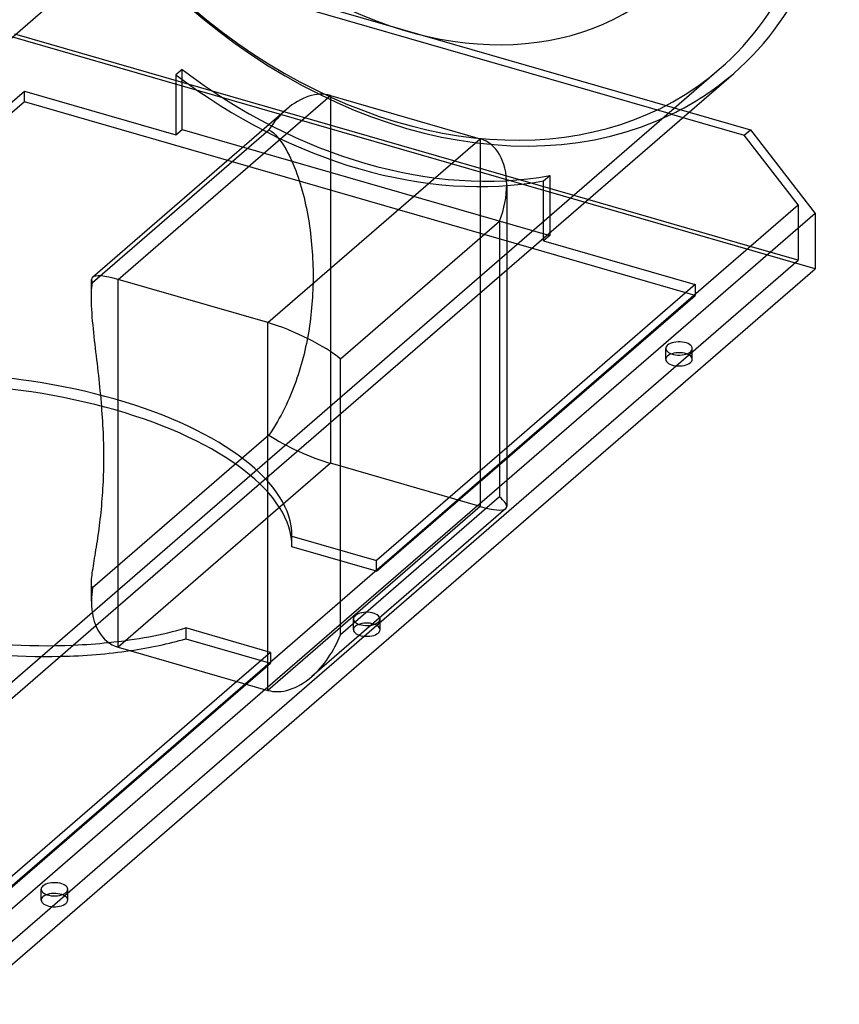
# Model space of a CAD drawing. Header units: millimetres. Extents: x -415 to 143, y -421 to 152.
# Tile 2 of 3: x -126 to 137, y -421 to -105. Entities that reach past the tile are written whole.
import ezdxf

# ---------------------------------------------------------------- set-up
doc = ezdxf.new("R2010")
doc.units = ezdxf.units.MM
doc.layers.add('HIDDEN', color=7, linetype='Continuous')
doc.layers.add('THICK', color=7, linetype='Continuous')

msp = doc.modelspace()

# ---------------------------------------------------------------- linework, layer by layer
at = {"layer": 'HIDDEN'}
for p, q in [((-136, -117.78), (-34, -29.45)), ((-136, -117.78), (-34, -29.45)), ((-108.08, -78.33), (88.44, -135.07)), ((82.87, -135.77), (-86.87, -86.77)), ((56.05, -163.12), (-127.4, -110.16)), ((128.86, -185.29), (-128.86, -110.89)), ((-163.87, -348.29), (98.13, -121.39)), ((-73.89, -121.42), (-75.89, -123.15)), ((-73.89, -140.62), (-73.89, -121.42)), ((-75.89, -123.15), (-75.89, -142.35)), ((-226.39, -216.68), (-124.39, -128.35)), ((-124.39, -128.35), (-75.89, -142.35)), ((-124.39, -131.81), (-124.39, -128.35)), ((-124.39, -131.81), (-226.39, -220.15)), ((38.05, -178.71), (-124.39, -131.81)), ((-26.41, -129.78), (-26.41, -247.56)), ((82.87, -135.77), (86.44, -136.8)), ((-102.59, -189.64), (-46.12, -140.74)), ((-75.89, -142.35), (-73.89, -140.62)), ((-73.89, -140.62), (43.89, -174.62)), ((-46.12, -140.74), (-45.37, -141.22)), ((-45.37, -141.22), (-44.66, -141.78)), ((-44.66, -141.78), (-44, -142.41)), ((-44, -142.41), (-43.37, -143.1)), ((-43.37, -143.1), (-42.77, -143.83)), ((-42.77, -143.83), (-42.19, -144.6)), ((-42.19, -144.6), (-41.64, -145.41)), ((21.56, -143.63), (21.56, -261.41)), ((-41.64, -145.41), (-41.11, -146.25)), ((-41.11, -146.25), (-40.6, -147.11)), ((-40.6, -147.11), (-40.1, -148.01)), ((-40.1, -148.01), (-39.63, -148.93)), ((-39.63, -148.93), (-39.17, -149.87)), ((-39.17, -149.87), (-38.72, -150.83)), ((-38.72, -150.83), (-38.3, -151.81)), ((-38.3, -151.81), (-37.89, -152.82)), ((-37.89, -152.82), (-37.49, -153.84)), ((-37.49, -153.84), (-37.11, -154.87)), ((-37.11, -154.87), (-36.74, -155.92)), ((-36.74, -155.92), (-36.39, -156.99)), ((-36.39, -156.99), (-36.05, -158.06)), ((41.89, -157.15), (43.89, -155.42)), ((41.89, -175.38), (41.89, -157.15)), ((43.89, -155.42), (43.89, -173.65)), ((-36.05, -158.06), (-35.73, -159.15)), ((-35.73, -159.15), (-35.42, -160.26)), ((-35.42, -160.26), (-35.12, -161.37)), ((-35.12, -161.37), (-34.84, -162.49)), ((-34.84, -162.49), (-34.57, -163.62)), ((-34.57, -163.62), (-34.32, -164.76)), ((-34.32, -164.76), (-34.07, -165.9)), ((-34.07, -165.9), (-33.85, -167.05)), ((-33.85, -167.05), (-33.63, -168.2)), ((123.4, -164.79), (123.4, -182.56)), ((-33.63, -168.2), (-33.43, -169.36)), ((-33.43, -169.36), (-33.25, -170.52)), ((-33.25, -170.52), (-33.07, -171.68)), ((-33.07, -171.68), (-32.91, -172.84)), ((-32.91, -172.84), (-32.77, -174)), ((-32.77, -174), (-32.63, -175.16)), ((-32.63, -175.16), (-32.51, -176.32)), ((-32.51, -176.32), (-32.4, -177.48)), ((-32.4, -177.48), (-32.3, -178.63)), ((-32.3, -178.63), (-32.22, -179.78)), ((123.4, -182.56), (108.01, -178.12)), ((-144.6, -414.65), (123.4, -182.56)), ((-32.22, -179.78), (-32.14, -180.93)), ((-32.14, -180.93), (-32.08, -182.07)), ((-32.08, -182.07), (-32.03, -183.2)), ((-101.51, -299.57), (30.06, -185.62)), ((-32.03, -183.2), (-31.99, -184.33)), ((-31.99, -184.33), (-31.97, -185.45)), ((-31.97, -185.45), (-31.95, -186.56)), ((-31.95, -188.77), (-31.97, -189.88)), ((-31.95, -186.56), (-31.95, -187.67)), ((-31.95, -187.67), (-31.95, -188.77)), ((-102.88, -192.95), (-102.85, -192.14)), ((-102.85, -192.14), (-102.79, -191.31)), ((-102.79, -191.31), (-102.7, -190.47)), ((-102.7, -190.47), (-102.59, -189.64)), ((-32.03, -192.12), (-32.08, -193.24)), ((-31.99, -190.99), (-32.03, -192.12)), ((-31.97, -189.88), (-31.99, -190.99)), ((90.39, -190.35), (90.39, -193.81)), ((-102.91, -193.77), (-102.88, -192.95)), ((-102.91, -194.58), (-102.91, -193.77)), ((-32.22, -195.51), (-32.3, -196.64)), ((-32.14, -194.37), (-32.22, -195.51)), ((-32.08, -193.24), (-32.14, -194.37)), ((-11.61, -282.15), (90.39, -193.81)), ((90.39, -193.81), (87.39, -192.95)), ((-32.4, -197.78), (-32.51, -198.92)), ((-32.3, -196.64), (-32.4, -197.78)), ((-32.77, -201.21), (-32.91, -202.35)), ((-32.63, -200.06), (-32.77, -201.21)), ((-32.51, -198.92), (-32.63, -200.06)), ((-33.25, -204.63), (-33.43, -205.78)), ((-33.07, -203.49), (-33.25, -204.63)), ((-32.91, -202.35), (-33.07, -203.49)), ((-33.85, -208.05), (-34.07, -209.19)), ((-33.63, -206.92), (-33.85, -208.05)), ((-33.43, -205.78), (-33.63, -206.92)), ((-34.32, -210.32), (-34.57, -211.45)), ((-34.07, -209.19), (-34.32, -210.32)), ((80.99, -214.27), (80.99, -210.8)), ((89.49, -214.27), (89.49, -210.8)), ((-35.12, -213.7), (-35.42, -214.82)), ((-34.84, -212.58), (-35.12, -213.7)), ((-34.57, -211.45), (-34.84, -212.58)), ((-36.05, -217.04), (-36.39, -218.15)), ((-35.73, -215.94), (-36.05, -217.04)), ((-35.42, -214.82), (-35.73, -215.94)), ((-37.11, -220.34), (-37.49, -221.43)), ((-36.74, -219.25), (-37.11, -220.34)), ((-36.39, -218.15), (-36.74, -219.25)), ((-38.3, -223.6), (-38.72, -224.67)), ((-37.89, -222.52), (-38.3, -223.6)), ((-37.49, -221.43), (-37.89, -222.52)), ((-39.63, -226.81), (-40.1, -227.88)), ((-39.17, -225.74), (-39.63, -226.81)), ((-38.72, -224.67), (-39.17, -225.74)), ((-41.11, -229.99), (-41.64, -231.05)), ((-40.6, -228.94), (-41.11, -229.99)), ((-40.1, -227.88), (-40.6, -228.94)), ((-42.77, -233.16), (-43.37, -234.22)), ((-42.19, -232.11), (-42.77, -233.16)), ((-41.64, -231.05), (-42.19, -232.11)), ((-44.66, -236.36), (-45.37, -237.45)), ((-44, -235.29), (-44.66, -236.36)), ((-43.37, -234.22), (-44, -235.29)), ((-46.12, -238.55), (-102.59, -287.45)), ((-45.37, -237.45), (-46.12, -238.55)), ((30.06, -242.59), (-11.61, -278.68)), ((-53.74, -318.2), (30.06, -245.62)), ((-26.41, -247.56), (-94.41, -306.45)), ((21.56, -261.41), (-26.41, -247.56)), ((30.06, -253.08), (-47.28, -320.06)), ((21.56, -261.41), (-46.44, -320.3)), ((-38.7, -271.32), (-38.7, -270.74)), ((-38.7, -270.86), (-11.61, -278.68)), ((-38.7, -271.36), (-38.7, -270.86)), ((-38.7, -271.89), (-38.7, -271.32)), ((-38.7, -271.85), (-38.7, -271.36)), ((-38.7, -272.35), (-38.7, -271.85)), ((-38.7, -272.47), (-38.7, -271.89)), ((-38.7, -272.84), (-38.7, -272.35)), ((-38.7, -273.05), (-38.7, -272.47)), ((-38.7, -273.34), (-38.7, -272.84)), ((-38.7, -273.63), (-38.7, -273.05)), ((-38.7, -273.83), (-38.7, -273.34)), ((-38.7, -274.2), (-38.7, -273.63)), ((-38.7, -274.33), (-38.7, -273.83)), ((-11.61, -282.15), (-38.7, -274.33)), ((-11.61, -282.15), (-11.61, -278.68)), ((-102.91, -286.16), (-102.91, -285.83)), ((-102.88, -286.48), (-102.91, -286.16)), ((-102.85, -286.77), (-102.88, -286.48)), ((-102.79, -287.03), (-102.85, -286.77)), ((-102.7, -287.26), (-102.79, -287.03)), ((-102.59, -287.45), (-102.7, -287.26)), ((-19.01, -300.87), (-19.01, -297.41)), ((-10.51, -300.87), (-10.51, -297.41)), ((-45.61, -308.13), (-72.7, -300.31)), ((-72.7, -300.31), (-72.7, -300.8)), ((-72.7, -300.8), (-72.7, -301.3)), ((-72.7, -301.3), (-72.7, -301.79)), ((-72.7, -301.79), (-72.7, -302.29)), ((-72.7, -302.29), (-72.7, -302.78)), ((-72.7, -302.78), (-72.7, -303.28)), ((-72.7, -303.28), (-72.7, -303.77)), ((-72.7, -303.77), (-45.61, -311.59)), ((-45.61, -308.13), (-56.36, -317.44)), ((-45.61, -308.13), (-45.61, -311.59)), ((-147.61, -399.93), (-45.61, -311.59)), ((-119.01, -387.47), (-119.01, -384.01)), ((-110.51, -387.47), (-110.51, -384.01))]:
    msp.add_line(p, q, dxfattribs=at)
for centre, major_axis, ratio, start_param, end_param in [((-4, -3.46), (102.13, -117.92), 0.75, -2.427868, 0), ((-2, -1.73), (-81.18, 93.74), 0.75, 0.713724, 3.141593), ((-4, -3.46), (102.13, -117.92), 0.75, 0, 0.713724), ((-2, -1.73), (104.74, -120.95), 0.75, -1.516243, -0.197901), ((-15, -12.99), (104.74, -120.95), 0.75, -1.296034, -0.41811), ((-2, -1.73), (104.74, -120.95), 0.75, -0.197901, 0), ((-17, -14.72), (-104.74, 120.95), 0.75, 1.845559, 2.723483), ((-34.91, -151.87), (9.86, 21.58), 0.641742, 0.953331, 1.338315), ((-85.91, -196.04), (-16.92, 7.73), 0.208712, 0.095923, 0.291118), ((85.24, -210.8), (-4.25, 0), 0.5, -0.523599, -0.000094), ((85.24, -210.8), (-4.25, 0), 0.5, -0.000094, 2.617994), ((85.24, -210.8), (-4.25, 0), 0.5, 3.141499, 5.759587), ((85.24, -210.8), (-4.25, 0), 0.5, 2.617994, 3.141499), ((85.24, -214.27), (4.25, 0), 0.5, 2.617994, 3.141499), ((85.24, -214.27), (4.25, 0), 0.5, 3.141499, 5.759587), ((85.24, -214.27), (4.25, 0), 0.5, -0.000094, 2.617994), ((85.24, -214.27), (4.25, 0), 0.5, -0.523599, -0.000094), ((-136, -262.41), (-97.2, 10.3), 0.435608, -3.095436, -0.816352), ((-136, -265.87), (-97.2, 10.3), 0.435608, -3.095436, -0.816352), ((-34.91, -240.2), (16.92, -7.73), 0.208712, -2.195387, -0.952135), ((-136, -262.41), (-97.2, 10.3), 0.435608, 0.046156, 1.901311), ((-136, -265.87), (-97.2, 10.3), 0.435608, 0.046156, 1.85709), ((13.06, -254.05), (16.92, -7.73), 0.208712, -0.952135, -0.09207), ((-136, -262.41), (-97.2, 10.3), 0.435608, -3.098393, -3.095436), ((-136, -265.87), (-97.2, 10.3), 0.435608, -3.098393, -3.095436), ((-85.91, -284.37), (-9.86, -21.58), 0.641742, -1.148189, -0.952995), ((-14.76, -297.41), (-4.25, 0), 0.5, -0.523599, -0.000094), ((-14.76, -297.41), (-4.25, 0), 0.5, 3.141499, 5.759587), ((-14.76, -297.41), (-4.25, 0), 0.5, -0.000094, 2.617994), ((-14.76, -300.87), (4.25, 0), 0.5, -0.000094, 2.617994), ((-14.76, -297.41), (-4.25, 0), 0.5, 2.617994, 3.141499), ((-136, -262.41), (-97.2, 10.3), 0.435608, 2.024334, 2.325241), ((-14.76, -300.87), (4.25, 0), 0.5, 2.617994, 3.141499), ((-14.76, -300.87), (4.25, 0), 0.5, 3.141499, 5.759587), ((-14.76, -300.87), (4.25, 0), 0.5, -0.523599, -0.000094), ((-136, -265.87), (-97.2, 10.3), 0.435608, 2.103217, 2.325241), ((-114.76, -384.01), (-4.25, 0), 0.5, -0.523599, -0.000094), ((-114.76, -384.01), (-4.25, 0), 0.5, -0.000094, 2.617994), ((-114.76, -384.01), (-4.25, 0), 0.5, 3.141499, 5.759587), ((-114.76, -384.01), (-4.25, 0), 0.5, 2.617994, 3.141499), ((-114.76, -387.47), (4.25, 0), 0.5, 2.617994, 3.141499), ((-114.76, -387.47), (4.25, 0), 0.5, 3.141499, 5.759587), ((-114.76, -387.47), (4.25, 0), 0.5, -0.000094, 2.617994), ((-114.76, -387.47), (4.25, 0), 0.5, -0.523599, -0.000094)]:
    msp.add_ellipse(centre, major_axis=major_axis, ratio=ratio, start_param=start_param, end_param=end_param, dxfattribs=at)
at = {"layer": 'THICK'}
for p, q in [((30.06, -185.62), (102.74, -122.68)), ((-94.41, -188.67), (-26.41, -129.78)), ((-26.41, -129.78), (21.56, -143.63)), ((-102.61, -188), (-40.48, -134.2)), ((88.44, -135.07), (108.08, -140.73)), ((86.44, -136.8), (106.08, -142.47)), ((106.08, -142.47), (108.08, -140.73)), ((108.08, -140.73), (128.86, -167.52)), ((-46.44, -202.52), (21.56, -143.63)), ((123.4, -164.79), (106.08, -142.47)), ((30.06, -158.36), (30.06, -261.41)), ((108.01, -178.12), (56.05, -163.12)), ((30.06, -245.62), (123.4, -164.79)), ((-23.21, -214.14), (27.79, -169.97)), ((27.79, -169.97), (27.79, -258.3)), ((128.86, -167.52), (30.06, -253.08)), ((128.86, -167.52), (128.86, -185.29)), ((43.89, -174.62), (41.89, -176.35)), ((41.89, -176.35), (41.89, -175.38)), ((41.89, -176.35), (90.39, -190.35)), ((43.89, -173.65), (43.89, -174.62)), ((87.39, -192.95), (38.05, -178.71)), ((-143.14, -420.85), (128.86, -185.29)), ((-102.91, -194.58), (-102.91, -188.67)), ((-94.41, -306.45), (-94.41, -188.67)), ((-46.44, -202.52), (-94.41, -188.67)), ((90.39, -190.35), (30.06, -242.59)), ((-102.9, -195.82), (-102.91, -194.58)), ((-102.86, -197.06), (-102.9, -195.82)), ((-102.8, -198.3), (-102.86, -197.06)), ((-102.73, -199.53), (-102.8, -198.3)), ((-102.64, -200.76), (-102.73, -199.53)), ((-102.53, -202), (-102.64, -200.76)), ((-102.42, -203.23), (-102.53, -202)), ((-102.3, -204.47), (-102.42, -203.23)), ((-102.17, -205.71), (-102.3, -204.47)), ((-46.44, -320.3), (-46.44, -202.52)), ((-102.04, -206.95), (-102.17, -205.71)), ((-101.9, -208.19), (-102.04, -206.95)), ((-101.76, -209.43), (-101.9, -208.19)), ((-101.62, -210.68), (-101.76, -209.43)), ((-101.47, -211.92), (-101.62, -210.68)), ((-101.32, -213.16), (-101.47, -211.92)), ((-101.18, -214.41), (-101.32, -213.16)), ((-101.03, -215.66), (-101.18, -214.41)), ((-23.21, -302.47), (-23.21, -214.14)), ((-100.89, -216.9), (-101.03, -215.66)), ((-100.74, -218.15), (-100.89, -216.9)), ((-100.6, -219.4), (-100.74, -218.15)), ((-100.47, -220.64), (-100.6, -219.4)), ((-100.33, -221.89), (-100.47, -220.64)), ((-100.2, -223.13), (-100.33, -221.89)), ((-100.08, -224.37), (-100.2, -223.13)), ((-99.96, -225.61), (-100.08, -224.37)), ((-99.84, -226.84), (-99.96, -225.61)), ((-99.73, -228.07), (-99.84, -226.84)), ((-99.63, -229.29), (-99.73, -228.07)), ((-99.54, -230.51), (-99.63, -229.29)), ((-99.45, -231.72), (-99.54, -230.51)), ((-99.36, -232.93), (-99.45, -231.72)), ((-99.29, -234.13), (-99.36, -232.93)), ((-99.22, -235.33), (-99.29, -234.13)), ((-99.16, -236.51), (-99.22, -235.33)), ((-99.1, -237.69), (-99.16, -236.51)), ((-99.05, -238.86), (-99.1, -237.69)), ((-99.02, -240.02), (-99.05, -238.86)), ((-98.98, -241.17), (-99.02, -240.02)), ((-98.96, -242.32), (-98.98, -241.17)), ((-98.94, -243.45), (-98.96, -242.32)), ((-98.93, -244.56), (-98.94, -243.45)), ((-98.93, -245.67), (-98.93, -244.56)), ((-98.93, -246.78), (-98.93, -245.67)), ((-98.98, -250.1), (-98.96, -248.99)), ((-98.96, -248.99), (-98.94, -247.88)), ((-98.94, -247.88), (-98.93, -246.78)), ((-99.05, -252.33), (-99.02, -251.22)), ((-99.02, -251.22), (-98.98, -250.1)), ((-99.22, -255.66), (-99.16, -254.55)), ((-99.16, -254.55), (-99.1, -253.44)), ((-99.1, -253.44), (-99.05, -252.33)), ((-99.45, -258.97), (-99.36, -257.87)), ((-99.36, -257.87), (-99.29, -256.77)), ((-99.29, -256.77), (-99.22, -255.66)), ((27.79, -258.3), (-23.21, -302.47)), ((-99.73, -262.24), (-99.63, -261.15)), ((-99.63, -261.15), (-99.54, -260.07)), ((-99.54, -260.07), (-99.45, -258.97)), ((-100.08, -265.44), (-99.96, -264.38)), ((-99.96, -264.38), (-99.84, -263.31)), ((-99.84, -263.31), (-99.73, -262.24)), ((29.76, -262.08), (-32.37, -315.89)), ((-100.47, -268.55), (-100.33, -267.52)), ((-100.33, -267.52), (-100.2, -266.49)), ((-100.2, -266.49), (-100.08, -265.44)), ((-100.89, -271.55), (-100.74, -270.57)), ((-100.74, -270.57), (-100.6, -269.56)), ((-100.6, -269.56), (-100.47, -268.55)), ((-101.32, -274.42), (-101.18, -273.48)), ((-101.18, -273.48), (-101.03, -272.52)), ((-101.03, -272.52), (-100.89, -271.55)), ((-101.9, -277.99), (-101.76, -277.13)), ((-101.76, -277.13), (-101.62, -276.24)), ((-101.62, -276.24), (-101.47, -275.34)), ((-101.47, -275.34), (-101.32, -274.42)), ((-102.42, -281.23), (-102.3, -280.46)), ((-102.3, -280.46), (-102.17, -279.66)), ((-102.17, -279.66), (-102.04, -278.84)), ((-102.04, -278.84), (-101.9, -277.99)), ((-102.8, -284.05), (-102.73, -283.39)), ((-102.73, -283.39), (-102.64, -282.7)), ((-102.64, -282.7), (-102.53, -281.98)), ((-102.53, -281.98), (-102.42, -281.23)), ((-102.91, -285.83), (-102.9, -285.27)), ((-102.91, -291.73), (-102.91, -285.83)), ((-102.9, -285.27), (-102.86, -284.68)), ((-102.86, -284.68), (-102.8, -284.05)), ((-165.26, -354.78), (-101.51, -299.57)), ((-94.41, -306.45), (-46.44, -320.3)), ((-56.36, -317.44), (-146.01, -395.07)), ((-144.6, -396.88), (-53.74, -318.2)), ((-47.28, -320.06), (-143.14, -403.08))]:
    msp.add_line(p, q, dxfattribs=at)
for centre, major_axis, ratio, start_param, end_param in [((-2, -1.73), (104.74, -120.95), 0.75, 0, 0.713724), ((-34.91, -151.87), (9.86, 21.58), 0.641742, 0.095063, 0.953331), ((13.06, -165.72), (9.86, 21.58), 0.641742, -0.952215, 0.095063), ((13.06, -165.72), (9.86, 21.58), 0.641742, -1.475734, -0.952215), ((-85.91, -196.04), (-16.92, 7.73), 0.208712, -0.093866, 0.095923), ((-85.91, -196.04), (-16.92, 7.73), 0.208712, -0.952135, -0.093866), ((-37.94, -209.89), (-16.92, 7.73), 0.208712, -2.522931, -0.952135), ((13.06, -254.05), (16.92, -7.73), 0.208712, 0.095143, 0.618662), ((13.06, -254.05), (16.92, -7.73), 0.208712, -0.09207, 0.095143), ((-85.91, -284.37), (-9.86, -21.58), 0.641742, -0.952995, 0.095063), ((-37.94, -298.22), (-9.86, -21.58), 0.641742, 0.955128, 1.665859), ((-136, -262.41), (-97.2, 10.3), 0.435608, 1.901311, 2.024334), ((-136, -265.87), (-97.2, 10.3), 0.435608, 1.85709, 2.103217), ((-37.94, -298.22), (-9.86, -21.58), 0.641742, 0.095063, 0.955128)]:
    msp.add_ellipse(centre, major_axis=major_axis, ratio=ratio, start_param=start_param, end_param=end_param, dxfattribs=at)

doc.saveas('drawing.dxf')
